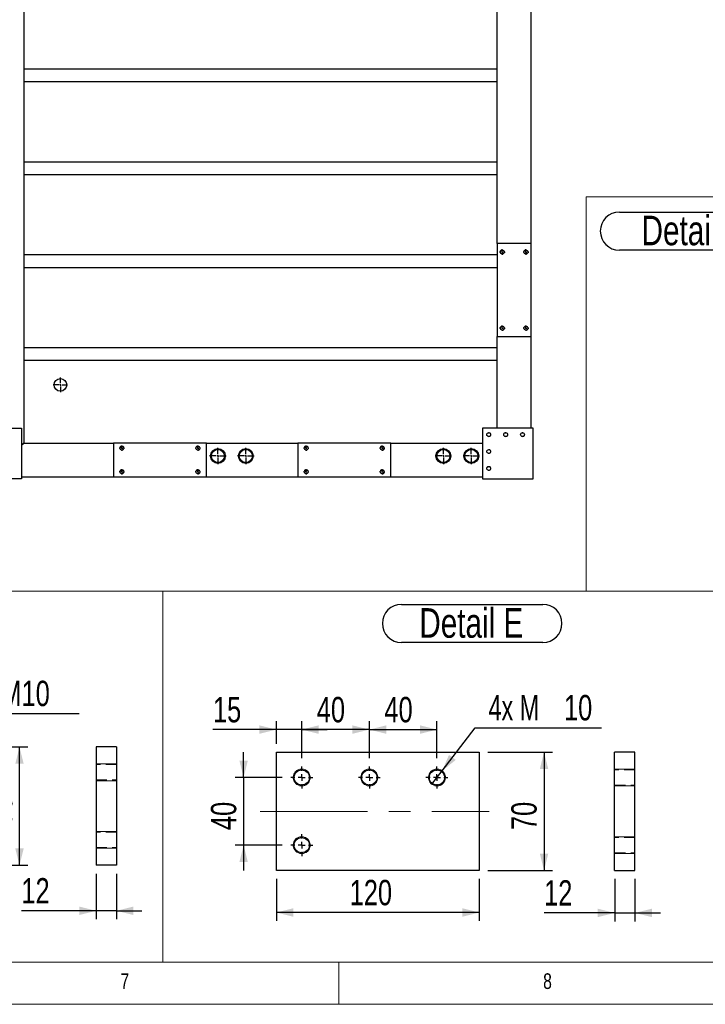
# Model space of a CAD drawing. Header units: millimetres. Extents: x 5 to 589, y 5 to 415.
# Tile 10 of 21: x 309 to 390, y 5 to 121. Entities that reach past the tile are written whole.
import ezdxf

# ---------------------------------------------------------------- set-up
doc = ezdxf.new("R2010")
doc.units = ezdxf.units.MM
doc.linetypes.add('CENTERX2', pattern=[20.32, 12.7, -2.54, 2.54, -2.54])
doc.linetypes.add('HIDDEN', pattern=[1.905, 1.27, -0.635])
for name, color, linetype in [('COTES', 1, 'Continuous'), ('NOTES', 6, 'Continuous'), ('TRAIT-MIXTES', 3, 'CENTERX2'), ('TRAIT-TIRET', 2, 'HIDDEN')]:
    doc.layers.add(name, color=color, linetype=linetype)
doc.layers.add('TRAIT-FORT', color=4, linetype='Continuous', lineweight=25)
doc.styles.add('SLDTEXTSTYLE0', font='TXT', dxfattribs={"width": 0.75})
doc.styles.add('SLDTEXTSTYLE11', font='TXT', dxfattribs={"width": 0.6875})
doc.dimstyles.new('SLDDIMSTYLE2', dxfattribs={"dimtxt": 3, "dimasz": 2, "dimexe": 0, "dimexo": 0.0625, "dimgap": 0.75, "dimtad": 0, "dimtih": 1, "dimtoh": 1, "dimdec": 0, "dimlfac": 5, "dimrnd": 1e-09, "dimzin": 12, "dimdsep": 46, "dimtxsty": 'SLDTEXTSTYLE0', "dimblk1": 'NONE', "dimsah": 1, "dimcen": 0, "dimadec": 0, "dimazin": 3, "dimtfac": 1, "dimtdec": 0, "dimtmove": 0, "dimatfit": 3, "dimldrblk": 'NONE', "dimfxl": 1, "dimfrac": 2, "dimtolj": 1, "dimtzin": 12, "dimarcsym": 0})
doc.dimstyles.new('SLDDIMSTYLE3', dxfattribs={"dimtxt": 3, "dimasz": 2, "dimexe": 0, "dimexo": 0.0625, "dimgap": 0.75, "dimtad": 1, "dimdec": 0, "dimlfac": 5, "dimrnd": 1e-09, "dimzin": 12, "dimdsep": 46, "dimtxsty": 'SLDTEXTSTYLE0', "dimsah": 1, "dimcen": 0.09, "dimadec": 0, "dimazin": 3, "dimtfac": 1, "dimtdec": 0, "dimtofl": 0, "dimtmove": 0, "dimatfit": 3, "dimfxl": 1, "dimfrac": 2, "dimtolj": 1, "dimtzin": 12, "dimarcsym": 0})
doc.dimstyles.new('SLDDIMSTYLE4', dxfattribs={"dimtxt": 3, "dimasz": 2, "dimexe": 0, "dimexo": 0.0625, "dimgap": 0.75, "dimtad": 1, "dimdec": 0, "dimlfac": 5, "dimrnd": 1e-09, "dimzin": 12, "dimdsep": 46, "dimtxsty": 'SLDTEXTSTYLE0', "dimsah": 1, "dimcen": 0.09, "dimadec": 0, "dimazin": 3, "dimtfac": 1, "dimtdec": 0, "dimtmove": 0, "dimatfit": 0, "dimfxl": 1, "dimfrac": 2, "dimtolj": 1, "dimtzin": 12, "dimarcsym": 0})

# ---------------------------------------------------------------- blocks, each defined once
blk = doc.blocks.new('_D_75')
at = {"layer": 'COTES', "color": 1, "transparency": 16777216}
for p, q in [((300.23, 35.45), (310.23, 35.45)), ((309.23, 21.45), (309.23, 35.45)), ((300.23, 21.45), (310.23, 21.45))]:
    blk.add_line(p, q, dxfattribs=at)
for points in [[(309.23, 35.45), (308.73, 33.45), (309.73, 33.45)], [(309.23, 21.45), (309.73, 23.45), (308.73, 23.45)]]:
    blk.add_solid(points, dxfattribs=at)
at = {"layer": 'COTES', "color": 1, "transparency": 16777216, "char_height": 3, "attachment_point": 1, "rotation": 90, "style": 'SLDTEXTSTYLE0'}
for s, insert in [('=', (305.37, 30.67)), ('70', (305.37, 26.24)), ('=', (305.37, 23.81))]:
    blk.add_mtext(s, dxfattribs=dict(at, insert=insert))
blk = doc.blocks.new('_D_76')
at = {"layer": 'COTES', "color": 1, "transparency": 16777216}
for p, q in [((296.83, 33.26), (301.36, 39.41)), ((301.36, 39.41), (316.3, 39.41)), ((295.64, 31.65), (296.83, 33.26))]:
    blk.add_line(p, q, dxfattribs=at)
blk.add_solid([(296.83, 33.26), (298.42, 34.57), (297.61, 35.17)], dxfattribs=at)
at = {"layer": 'COTES', "color": 1, "transparency": 16777216, "insert": (302.95, 43.28), "char_height": 3, "attachment_point": 1, "style": 'SLDTEXTSTYLE0'}
blk.add_mtext('4x M10', dxfattribs=at)
blk = doc.blocks.new('_NONE')
blk = doc.blocks.new('_D_86')
at = {"layer": 'COTES', "color": 1, "transparency": 16777216}
for p, q in [((359.22, 32.62), (363.12, 37.72)), ((363.12, 37.72), (378.06, 37.72)), ((358, 31.03), (359.22, 32.62))]:
    blk.add_line(p, q, dxfattribs=at)
blk.add_solid([(359.22, 32.62), (360.83, 33.91), (360.03, 34.51)], dxfattribs=at)
at = {"layer": 'COTES', "color": 1, "transparency": 16777216, "char_height": 3, "attachment_point": 1}
for s, insert, style in [('4x M', (364.71, 41.59), 'SLDTEXTSTYLE11'), ('10', (373.63, 41.59), 'SLDTEXTSTYLE0')]:
    blk.add_mtext(s, dxfattribs=dict(at, insert=insert, style=style))
blk = doc.blocks.new('_D_87')
at = {"layer": 'COTES', "color": 1, "transparency": 16777216}
for p, q in [((350.61, 34.13), (350.61, 38.5)), ((358.61, 34.13), (358.61, 38.5)), ((350.61, 37.5), (358.61, 37.5))]:
    blk.add_line(p, q, dxfattribs=at)
for points in [[(350.61, 37.5), (352.61, 37), (352.61, 38)], [(358.61, 37.5), (356.61, 38), (356.61, 37)]]:
    blk.add_solid(points, dxfattribs=at)
at = {"layer": 'COTES', "color": 1, "transparency": 16777216, "insert": (352.39, 41.36), "char_height": 3, "attachment_point": 1, "style": 'SLDTEXTSTYLE0'}
blk.add_mtext('40', dxfattribs=at)
blk = doc.blocks.new('_D_88')
at = {"layer": 'COTES', "color": 1, "transparency": 16777216}
for p, q in [((342.61, 34.13), (342.61, 38.5)), ((350.61, 34.13), (350.61, 38.5)), ((350.61, 37.5), (342.61, 37.5))]:
    blk.add_line(p, q, dxfattribs=at)
for points in [[(342.61, 37.5), (344.61, 37), (344.61, 38)], [(350.61, 37.5), (348.61, 38), (348.61, 37)]]:
    blk.add_solid(points, dxfattribs=at)
at = {"layer": 'COTES', "color": 1, "transparency": 16777216, "insert": (344.39, 41.36), "char_height": 3, "attachment_point": 1, "style": 'SLDTEXTSTYLE0'}
blk.add_mtext('40', dxfattribs=at)
blk = doc.blocks.new('_D_89')
at = {"layer": 'COTES', "color": 1, "transparency": 16777216}
for p, q in [((335.74, 31.83), (335.74, 34.83)), ((340.31, 31.83), (334.74, 31.83)), ((335.74, 31.83), (335.74, 23.83)), ((340.31, 23.83), (334.74, 23.83)), ((335.74, 23.83), (335.74, 20.83))]:
    blk.add_line(p, q, dxfattribs=at)
for points in [[(335.74, 31.83), (336.24, 33.83), (335.24, 33.83)], [(335.74, 23.83), (335.24, 21.83), (336.24, 21.83)]]:
    blk.add_solid(points, dxfattribs=at)
at = {"layer": 'COTES', "color": 1, "transparency": 16777216, "insert": (331.87, 25.61), "char_height": 3, "attachment_point": 1, "rotation": 90, "style": 'SLDTEXTSTYLE0'}
blk.add_mtext('40', dxfattribs=at)
blk = doc.blocks.new('_D_90')
at = {"layer": 'COTES', "color": 1, "transparency": 16777216}
for p, q in [((364.61, 34.83), (372.27, 34.83)), ((371.27, 34.83), (371.27, 20.83)), ((364.61, 20.83), (372.27, 20.83))]:
    blk.add_line(p, q, dxfattribs=at)
for points in [[(371.27, 34.83), (370.77, 32.83), (371.77, 32.83)], [(371.27, 20.83), (371.77, 22.83), (370.77, 22.83)]]:
    blk.add_solid(points, dxfattribs=at)
at = {"layer": 'COTES', "color": 1, "transparency": 16777216, "insert": (367.4, 25.61), "char_height": 3, "attachment_point": 1, "rotation": 90, "style": 'SLDTEXTSTYLE0'}
blk.add_mtext('70', dxfattribs=at)
blk = doc.blocks.new('_D_91')
at = {"layer": 'COTES', "color": 1, "transparency": 16777216}
for p, q in [((339.61, 19.83), (339.61, 14.86)), ((363.61, 19.83), (363.61, 14.86)), ((363.61, 15.86), (339.61, 15.86))]:
    blk.add_line(p, q, dxfattribs=at)
for points in [[(339.61, 15.86), (341.61, 15.36), (341.61, 16.36)], [(363.61, 15.86), (361.61, 16.36), (361.61, 15.36)]]:
    blk.add_solid(points, dxfattribs=at)
at = {"layer": 'COTES', "color": 1, "transparency": 16777216, "insert": (348.28, 19.72), "char_height": 3, "attachment_point": 1, "style": 'SLDTEXTSTYLE0'}
blk.add_mtext('120', dxfattribs=at)
blk = doc.blocks.new('_D_92')
at = {"layer": 'COTES', "color": 1, "transparency": 16777216}
for p, q in [((339.61, 35.83), (339.61, 38.5)), ((342.61, 34.13), (342.61, 38.5)), ((339.61, 37.5), (332.11, 37.5)), ((342.61, 37.5), (339.61, 37.5)), ((342.61, 37.5), (345.61, 37.5))]:
    blk.add_line(p, q, dxfattribs=at)
for points in [[(339.61, 37.5), (337.61, 38), (337.61, 37)], [(342.61, 37.5), (344.61, 37), (344.61, 38)]]:
    blk.add_solid(points, dxfattribs=at)
at = {"layer": 'COTES', "color": 1, "transparency": 16777216, "insert": (332.11, 41.36), "char_height": 3, "attachment_point": 1, "style": 'SLDTEXTSTYLE0'}
blk.add_mtext('15', dxfattribs=at)
blk = doc.blocks.new('SW_NOTE_9')
at = {"layer": 'NOTES', "color": 0}
for p, q in [((-0.06, 4.96), (16.67, 4.96)), ((16.67, 0.43), (-0.06, 0.43))]:
    blk.add_line(p, q, dxfattribs=at)
for centre, start, end in [((-0.06, 2.7), 90, 270), ((16.67, 2.7), 270, 90)]:
    blk.add_arc(centre, 2.26, start, end, dxfattribs=at)
at = {"layer": 'NOTES', "color": 0, "insert": (8.2, 4.51), "char_height": 3.5, "attachment_point": 2, "style": 'SLDTEXTSTYLE0'}
blk.add_mtext('Detail E', dxfattribs=at)
blk = doc.blocks.new('SW_CENTERMARKSYMBOL_57')
at = {"layer": 'TRAIT-MIXTES', "color": 0}
for p, q in [((0, 0.8), (0, 1.3)), ((-0.8, 0), (-1.3, 0)), ((0, 0), (-0.4, 0)), ((0, 0), (0, 0.4)), ((0, 0), (0, -0.4)), ((0, 0), (0.4, 0)), ((0.8, 0), (1.3, 0)), ((0, -0.8), (0, -1.3))]:
    blk.add_line(p, q, dxfattribs=at)
blk = doc.blocks.new('SW_CENTERMARKSYMBOL_58')
at = {"layer": 'TRAIT-MIXTES', "color": 0}
for p, q in [((0, 0.8), (0, 1.3)), ((-0.8, 0), (-1.3, 0)), ((0, 0), (-0.4, 0)), ((0, 0), (0, 0.4)), ((0, 0), (0, -0.4)), ((0, 0), (0.4, 0)), ((0.8, 0), (1.3, 0)), ((0, -0.8), (0, -1.3))]:
    blk.add_line(p, q, dxfattribs=at)
blk = doc.blocks.new('SW_CENTERMARKSYMBOL_59')
at = {"layer": 'TRAIT-MIXTES', "color": 0}
for p, q in [((0, 0.8), (0, 1.3)), ((-0.8, 0), (-1.3, 0)), ((0, 0), (-0.4, 0)), ((0, 0), (0, 0.4)), ((0, 0), (0, -0.4)), ((0, 0), (0.4, 0)), ((0.8, 0), (1.3, 0)), ((0, -0.8), (0, -1.3))]:
    blk.add_line(p, q, dxfattribs=at)
blk = doc.blocks.new('SW_CENTERMARKSYMBOL_60')
at = {"layer": 'TRAIT-MIXTES', "color": 0}
for p, q in [((0, 0.8), (0, 1.3)), ((-0.8, 0), (-1.3, 0)), ((0, 0), (-0.4, 0)), ((0, 0), (0, 0.4)), ((0, 0), (0, -0.4)), ((0, 0), (0.4, 0)), ((0.8, 0), (1.3, 0)), ((0, -0.8), (0, -1.3))]:
    blk.add_line(p, q, dxfattribs=at)
blk = doc.blocks.new('_D_94')
at = {"layer": 'COTES', "color": 1, "transparency": 16777216}
for p, q in [((379.63, 19.83), (379.63, 14.81)), ((382.03, 19.83), (382.03, 14.81)), ((379.63, 15.81), (371.28, 15.81)), ((379.63, 15.81), (382.03, 15.81)), ((382.03, 15.81), (385.03, 15.81))]:
    blk.add_line(p, q, dxfattribs=at)
for points in [[(379.63, 15.81), (377.63, 16.31), (377.63, 15.31)], [(382.03, 15.81), (384.03, 15.31), (384.03, 16.31)]]:
    blk.add_solid(points, dxfattribs=at)
at = {"layer": 'COTES', "color": 1, "transparency": 16777216, "insert": (371.28, 19.68), "char_height": 3, "attachment_point": 1, "style": 'SLDTEXTSTYLE0'}
blk.add_mtext('12', dxfattribs=at)
blk = doc.blocks.new('_D_95')
at = {"layer": 'COTES', "color": 1, "transparency": 16777216}
for p, q in [((318.3, 20.45), (318.3, 15.06)), ((320.7, 20.45), (320.7, 15.06)), ((318.3, 16.06), (309.45, 16.06)), ((320.7, 16.06), (318.3, 16.06)), ((320.7, 16.06), (323.7, 16.06))]:
    blk.add_line(p, q, dxfattribs=at)
for points in [[(318.3, 16.06), (316.3, 16.56), (316.3, 15.56)], [(320.7, 16.06), (322.7, 15.56), (322.7, 16.56)]]:
    blk.add_solid(points, dxfattribs=at)
at = {"layer": 'COTES', "color": 1, "transparency": 16777216, "insert": (309.45, 19.93), "char_height": 3, "attachment_point": 1, "style": 'SLDTEXTSTYLE0'}
blk.add_mtext('12', dxfattribs=at)
blk = doc.blocks.new('SW_NOTE_11')
at = {"layer": 'NOTES', "color": 0}
for p, q in [((-0.07, 4.94), (17.67, 4.94)), ((17.67, 0.42), (-0.07, 0.42))]:
    blk.add_line(p, q, dxfattribs=at)
for centre, start, end in [((-0.07, 2.68), 90, 270), ((17.67, 2.68), 270, 90)]:
    blk.add_arc(centre, 2.26, start, end, dxfattribs=at)
at = {"layer": 'NOTES', "color": 0, "insert": (8.7, 4.51), "char_height": 3.5, "attachment_point": 2, "style": 'SLDTEXTSTYLE0'}
blk.add_mtext('Detail A', dxfattribs=at)
blk = doc.blocks.new('SW_CENTERMARKSYMBOL_83')
at = {"layer": 'TRAIT-MIXTES', "color": 0}
for p, q in [((-0.2, 0), (-0.325, 0)), ((0, 0), (-0.1, 0)), ((0, 0.2), (0, 0.325)), ((0, 0), (0, 0.1)), ((0, 0), (0, -0.1)), ((0, 0), (0.1, 0)), ((0.2, 0), (0.325, 0)), ((0, -0.2), (0, -0.325))]:
    blk.add_line(p, q, dxfattribs=at)
blk = doc.blocks.new('SW_CENTERMARKSYMBOL_84')
at = {"layer": 'TRAIT-MIXTES', "color": 0}
for p, q in [((-0.2, 0), (-0.325, 0)), ((0, 0), (-0.1, 0)), ((0, 0.2), (0, 0.325)), ((0, 0), (0, 0.1)), ((0, 0), (0, -0.1)), ((0, 0), (0.1, 0)), ((0.2, 0), (0.325, 0)), ((0, -0.2), (0, -0.325))]:
    blk.add_line(p, q, dxfattribs=at)
blk = doc.blocks.new('SW_CENTERMARKSYMBOL_85')
at = {"layer": 'TRAIT-MIXTES', "color": 0}
for p, q in [((-0.2, 0), (-0.325, 0)), ((0, 0), (-0.1, 0)), ((0, 0.2), (0, 0.325)), ((0, 0), (0, 0.1)), ((0, 0), (0, -0.1)), ((0, 0), (0.1, 0)), ((0.2, 0), (0.325, 0)), ((0, -0.2), (0, -0.325))]:
    blk.add_line(p, q, dxfattribs=at)
blk = doc.blocks.new('SW_CENTERMARKSYMBOL_86')
at = {"layer": 'TRAIT-MIXTES', "color": 0}
for p, q in [((-0.2, 0), (-0.325, 0)), ((0, 0), (-0.1, 0)), ((0, 0.2), (0, 0.325)), ((0, 0), (0, 0.1)), ((0, 0), (0, -0.1)), ((0, 0), (0.1, 0)), ((0.2, 0), (0.325, 0)), ((0, -0.2), (0, -0.325))]:
    blk.add_line(p, q, dxfattribs=at)
blk = doc.blocks.new('SW_CENTERMARKSYMBOL_102')
at = {"layer": 'TRAIT-MIXTES', "color": 0}
for p, q in [((-0.2, 0), (-0.975, 0)), ((0, 0), (-0.1, 0)), ((0, 0.2), (0, 0.975)), ((0, 0), (0, 0.1)), ((0, 0), (0, -0.1)), ((0, 0), (0.1, 0)), ((0.2, 0), (0.975, 0)), ((0, -0.2), (0, -0.975))]:
    blk.add_line(p, q, dxfattribs=at)
blk = doc.blocks.new('SW_CENTERMARKSYMBOL_211')
at = {"layer": 'TRAIT-MIXTES', "color": 0}
for p, q in [((-0.2, 0), (-0.325, 0)), ((0, 0), (-0.1, 0)), ((0, 0.2), (0, 0.325)), ((0, 0), (0, 0.1)), ((0, 0), (0, -0.1)), ((0, 0), (0.1, 0)), ((0.2, 0), (0.325, 0)), ((0, -0.2), (0, -0.325))]:
    blk.add_line(p, q, dxfattribs=at)
blk = doc.blocks.new('SW_CENTERMARKSYMBOL_212')
at = {"layer": 'TRAIT-MIXTES', "color": 0}
for p, q in [((-0.2, 0), (-0.325, 0)), ((0, 0), (-0.1, 0)), ((0, 0.2), (0, 0.325)), ((0, 0), (0, 0.1)), ((0, 0), (0, -0.1)), ((0, 0), (0.1, 0)), ((0.2, 0), (0.325, 0)), ((0, -0.2), (0, -0.325))]:
    blk.add_line(p, q, dxfattribs=at)
blk = doc.blocks.new('SW_CENTERMARKSYMBOL_213')
at = {"layer": 'TRAIT-MIXTES', "color": 0}
for p, q in [((-0.2, 0), (-0.325, 0)), ((0, 0), (-0.1, 0)), ((0, 0.2), (0, 0.325)), ((0, 0), (0, 0.1)), ((0, 0), (0, -0.1)), ((0, 0), (0.1, 0)), ((0.2, 0), (0.325, 0)), ((0, -0.2), (0, -0.325))]:
    blk.add_line(p, q, dxfattribs=at)
blk = doc.blocks.new('SW_CENTERMARKSYMBOL_214')
at = {"layer": 'TRAIT-MIXTES', "color": 0}
for p, q in [((-0.2, 0), (-0.325, 0)), ((0, 0), (-0.1, 0)), ((0, 0.2), (0, 0.325)), ((0, 0), (0, 0.1)), ((0, 0), (0, -0.1)), ((0, 0), (0.1, 0)), ((0.2, 0), (0.325, 0)), ((0, -0.2), (0, -0.325))]:
    blk.add_line(p, q, dxfattribs=at)
blk = doc.blocks.new('SW_CENTERMARKSYMBOL_226')
at = {"layer": 'TRAIT-MIXTES', "color": 0}
for p, q in [((-0.2, 0), (-0.975, 0)), ((0, 0), (-0.1, 0)), ((0, 0.2), (0, 0.975)), ((0, 0), (0, 0.1)), ((0, 0), (0, -0.1)), ((0, 0), (0.1, 0)), ((0.2, 0), (0.975, 0)), ((0, -0.2), (0, -0.975))]:
    blk.add_line(p, q, dxfattribs=at)
blk = doc.blocks.new('SW_CENTERMARKSYMBOL_259')
at = {"layer": 'TRAIT-MIXTES', "color": 0}
for p, q in [((-0.2, 0), (-0.85, 0)), ((0, 0), (-0.1, 0)), ((0, 0.2), (0, 0.85)), ((0, 0), (0, 0.1)), ((0, 0), (0, -0.1)), ((0, 0), (0.1, 0)), ((0.2, 0), (0.85, 0)), ((0, -0.2), (0, -0.85))]:
    blk.add_line(p, q, dxfattribs=at)
blk = doc.blocks.new('SW_CENTERMARKSYMBOL_382')
at = {"layer": 'TRAIT-MIXTES', "color": 0}
for p, q in [((-0.2, 0), (-0.975, 0)), ((0, 0), (-0.1, 0)), ((0, 0.2), (0, 0.975)), ((0, 0), (0, 0.1)), ((0, 0), (0, -0.1)), ((0, 0), (0.1, 0)), ((0.2, 0), (0.975, 0)), ((0, -0.2), (0, -0.975))]:
    blk.add_line(p, q, dxfattribs=at)
blk = doc.blocks.new('SW_CENTERMARKSYMBOL_423')
at = {"layer": 'TRAIT-MIXTES', "color": 0}
for p, q in [((-0.2, 0), (-0.325, 0)), ((0, 0), (-0.1, 0)), ((0, 0.2), (0, 0.325)), ((0, 0), (0, 0.1)), ((0, 0), (0, -0.1)), ((0, 0), (0.1, 0)), ((0.2, 0), (0.325, 0)), ((0, -0.2), (0, -0.325))]:
    blk.add_line(p, q, dxfattribs=at)
blk = doc.blocks.new('SW_CENTERMARKSYMBOL_424')
at = {"layer": 'TRAIT-MIXTES', "color": 0}
for p, q in [((-0.2, 0), (-0.325, 0)), ((0, 0), (-0.1, 0)), ((0, 0.2), (0, 0.325)), ((0, 0), (0, 0.1)), ((0, 0), (0, -0.1)), ((0, 0), (0.1, 0)), ((0.2, 0), (0.325, 0)), ((0, -0.2), (0, -0.325))]:
    blk.add_line(p, q, dxfattribs=at)
blk = doc.blocks.new('SW_CENTERMARKSYMBOL_425')
at = {"layer": 'TRAIT-MIXTES', "color": 0}
for p, q in [((-0.2, 0), (-0.325, 0)), ((0, 0), (-0.1, 0)), ((0, 0.2), (0, 0.325)), ((0, 0), (0, 0.1)), ((0, 0), (0, -0.1)), ((0, 0), (0.1, 0)), ((0.2, 0), (0.325, 0)), ((0, -0.2), (0, -0.325))]:
    blk.add_line(p, q, dxfattribs=at)
blk = doc.blocks.new('SW_CENTERMARKSYMBOL_426')
at = {"layer": 'TRAIT-MIXTES', "color": 0}
for p, q in [((-0.2, 0), (-0.325, 0)), ((0, 0), (-0.1, 0)), ((0, 0.2), (0, 0.325)), ((0, 0), (0, 0.1)), ((0, 0), (0, -0.1)), ((0, 0), (0.1, 0)), ((0.2, 0), (0.325, 0)), ((0, -0.2), (0, -0.325))]:
    blk.add_line(p, q, dxfattribs=at)
blk = doc.blocks.new('SW_CENTERMARKSYMBOL_479')
at = {"layer": 'TRAIT-MIXTES', "color": 0}
for p, q in [((-0.2, 0), (-0.975, 0)), ((0, 0), (-0.1, 0)), ((0, 0.2), (0, 0.975)), ((0, 0), (0, 0.1)), ((0, 0), (0, -0.1)), ((0, 0), (0.1, 0)), ((0.2, 0), (0.975, 0)), ((0, -0.2), (0, -0.975))]:
    blk.add_line(p, q, dxfattribs=at)

msp = doc.modelspace()

# ---------------------------------------------------------------- linework, layer by layer
at = {"lineweight": 18}
for p, q in [((458.616, 100.532), (376.245, 100.532)), ((376.245, 53.868), (376.245, 100.532)), ((256.318, 53.868), (326.203, 53.868)), ((326.203, 53.868), (326.203, 10)), ((326.203, 10), (326.203, 53.868)), ((326.203, 53.868), (391.626, 53.868)), ((458.616, 53.868), (376.245, 53.868)), ((320.697, 33.454), (318.297, 33.454)), ((320.697, 33.454), (318.297, 33.454)), ((382.027, 32.827), (379.627, 32.827)), ((382.027, 32.827), (379.627, 32.827)), ((382.027, 32.827), (379.627, 32.827)), ((320.697, 31.454), (318.297, 31.454)), ((320.697, 31.454), (318.297, 31.454)), ((382.027, 30.827), (379.627, 30.827)), ((382.027, 30.827), (379.627, 30.827)), ((382.027, 30.827), (379.627, 30.827)), ((320.697, 25.454), (318.297, 25.454)), ((320.697, 25.454), (318.297, 25.454)), ((382.027, 24.827), (379.627, 24.827)), ((320.697, 23.454), (318.297, 23.454)), ((320.697, 23.454), (318.297, 23.454)), ((382.027, 22.827), (379.627, 22.827)), ((10, 10), (584, 10)), ((256.318, 10), (326.203, 10)), ((326.203, 10), (391.626, 10)), ((347, 5), (347, 10)), ((5, 5), (589, 5))]:
    msp.add_line(p, q, dxfattribs=at)
for centre in [(342.609, 31.827), (350.609, 31.827), (358.609, 31.827), (342.609, 23.827)]:
    msp.add_circle(centre, 1, dxfattribs=at)
for centre, radius in [((366.333, 93.996), 0.25), ((369.133, 93.996), 0.25), ((366.333, 84.996), 0.25), ((369.133, 84.996), 0.25), ((364.733, 72.396), 0.25), ((366.733, 72.396), 0.25), ((368.733, 72.396), 0.25), ((321.333, 70.796), 0.25), ((330.333, 70.796), 0.25), ((343.133, 70.796), 0.25), ((352.133, 70.796), 0.25), ((364.733, 70.396), 0.25), ((321.333, 67.996), 0.25), ((330.333, 67.996), 0.25), ((343.133, 67.996), 0.25), ((352.133, 67.996), 0.25), ((364.733, 68.396), 0.25), ((342.609, 31.827), 1), ((350.609, 31.827), 1), ((358.609, 31.827), 1), ((342.609, 23.827), 1)]:
    msp.add_arc(centre, radius, 255, 195, dxfattribs=at)
at = {"layer": 'TRAIT-FORT', "color": 4, "linetype": 'Continuous', "lineweight": 25}
for p, q in [((309.733, 151.396), (309.733, 71.396)), ((365.733, 94.996), (365.733, 127.796)), ((369.733, 94.996), (369.733, 127.796)), ((365.733, 115.646), (309.733, 115.646)), ((365.733, 114.146), (309.733, 114.146)), ((365.733, 104.646), (309.733, 104.646)), ((365.733, 103.146), (309.733, 103.146)), ((365.733, 94.996), (365.733, 83.996)), ((369.733, 94.996), (365.733, 94.996)), ((369.733, 83.996), (369.733, 94.996)), ((365.733, 93.646), (309.733, 93.646)), ((365.733, 92.146), (309.733, 92.146)), ((365.733, 73.146), (365.733, 83.996)), ((365.733, 83.996), (369.733, 83.996)), ((369.733, 73.146), (369.733, 83.996)), ((365.733, 82.646), (309.733, 82.646)), ((365.733, 81.146), (309.733, 81.146)), ((305.983, 73.146), (309.483, 73.146)), ((309.483, 73.146), (309.483, 67.146)), ((369.983, 73.146), (363.983, 73.146)), ((363.983, 73.146), (363.983, 67.146)), ((369.983, 67.146), (369.983, 73.146)), ((309.483, 71.146), (309.733, 71.396)), ((309.733, 71.396), (309.483, 71.146)), ((309.733, 71.396), (320.333, 71.396)), ((331.333, 71.396), (320.333, 71.396)), ((320.333, 71.396), (320.333, 67.396)), ((331.333, 71.396), (342.133, 71.396)), ((331.333, 67.396), (331.333, 71.396)), ((342.133, 71.396), (342.133, 67.396)), ((353.133, 71.396), (342.133, 71.396)), ((353.133, 71.396), (363.983, 71.396)), ((353.133, 67.396), (353.133, 71.396)), ((309.483, 67.146), (305.983, 67.146)), ((309.483, 67.396), (320.333, 67.396)), ((320.333, 67.396), (331.333, 67.396)), ((331.333, 67.396), (342.133, 67.396)), ((342.133, 67.396), (353.133, 67.396)), ((353.133, 67.396), (363.983, 67.396)), ((363.983, 67.146), (369.983, 67.146)), ((318.297, 35.454), (318.297, 21.454)), ((320.697, 35.454), (318.297, 35.454)), ((320.697, 35.454), (320.697, 21.454)), ((339.609, 20.827), (339.609, 34.827)), ((339.609, 34.827), (363.609, 34.827)), ((363.609, 34.827), (363.609, 20.827)), ((379.627, 20.827), (379.627, 34.827)), ((382.027, 34.827), (379.627, 34.827)), ((382.027, 20.827), (382.027, 34.827)), ((320.697, 21.454), (318.297, 21.454)), ((363.609, 20.827), (339.609, 20.827)), ((379.627, 20.827), (382.027, 20.827))]:
    msp.add_line(p, q, dxfattribs=at)
for centre, radius in [((366.333, 93.996), 0.225), ((369.133, 93.996), 0.225), ((366.333, 84.996), 0.225), ((369.133, 84.996), 0.225), ((314.067, 78.284), 0.75), ((364.733, 72.396), 0.225), ((366.733, 72.396), 0.225), ((368.733, 72.396), 0.225), ((321.333, 70.796), 0.225), ((330.333, 70.796), 0.225), ((332.697, 69.87), 0.875), ((332.697, 69.87), 0.775), ((335.999, 69.87), 0.875), ((335.999, 69.87), 0.775), ((343.133, 70.796), 0.225), ((352.133, 70.796), 0.225), ((359.367, 69.87), 0.875), ((359.367, 69.87), 0.775), ((362.669, 69.87), 0.875), ((362.669, 69.87), 0.775), ((364.733, 70.396), 0.225), ((321.333, 67.996), 0.225), ((330.333, 67.996), 0.225), ((343.133, 67.996), 0.225), ((352.133, 67.996), 0.225), ((364.733, 68.396), 0.225), ((342.609, 31.827), 0.9), ((350.609, 31.827), 0.9), ((358.609, 31.827), 0.9), ((342.609, 23.827), 0.9)]:
    msp.add_circle(centre, radius, dxfattribs=at)
at = {"layer": 'TRAIT-MIXTES', "lineweight": 18}
msp.add_line((337.693, 27.827), (364.771, 27.827), dxfattribs=at)
at = {"layer": 'TRAIT-TIRET', "color": 2}
for p, q in [((320.697, 33.354), (318.297, 33.354)), ((382.027, 32.727), (379.627, 32.727)), ((318.297, 31.554), (320.697, 31.554)), ((379.627, 30.927), (382.027, 30.927)), ((320.697, 25.354), (318.297, 25.354)), ((382.027, 24.727), (379.627, 24.727)), ((318.297, 23.554), (320.697, 23.554)), ((379.627, 22.927), (382.027, 22.927))]:
    msp.add_line(p, q, dxfattribs=at)

# ---------------------------------------------------------------- block references
at = {"layer": 'NOTES', "color": 211}
for name, p in [('SW_NOTE_11', (380.256, 93.789)), ('SW_NOTE_9', (354.467, 47.356))]:
    msp.add_blockref(name, p, dxfattribs=at)
at = {"layer": 'TRAIT-MIXTES'}
for name, p in [('SW_CENTERMARKSYMBOL_423', (366.333, 93.996)), ('SW_CENTERMARKSYMBOL_424', (369.133, 93.996)), ('SW_CENTERMARKSYMBOL_425', (366.333, 84.996)), ('SW_CENTERMARKSYMBOL_426', (369.133, 84.996)), ('SW_CENTERMARKSYMBOL_259', (314.067, 78.284)), ('SW_CENTERMARKSYMBOL_211', (321.333, 70.796)), ('SW_CENTERMARKSYMBOL_214', (330.333, 70.796)), ('SW_CENTERMARKSYMBOL_83', (343.133, 70.796)), ('SW_CENTERMARKSYMBOL_86', (352.133, 70.796)), ('SW_CENTERMARKSYMBOL_102', (332.697, 69.87)), ('SW_CENTERMARKSYMBOL_382', (335.999, 69.87)), ('SW_CENTERMARKSYMBOL_226', (359.367, 69.87)), ('SW_CENTERMARKSYMBOL_479', (362.669, 69.87)), ('SW_CENTERMARKSYMBOL_212', (321.333, 67.996)), ('SW_CENTERMARKSYMBOL_213', (330.333, 67.996)), ('SW_CENTERMARKSYMBOL_84', (343.133, 67.996)), ('SW_CENTERMARKSYMBOL_85', (352.133, 67.996)), ('SW_CENTERMARKSYMBOL_60', (342.609, 31.827)), ('SW_CENTERMARKSYMBOL_57', (350.609, 31.827)), ('SW_CENTERMARKSYMBOL_58', (358.609, 31.827)), ('SW_CENTERMARKSYMBOL_59', (342.609, 23.827))]:
    msp.add_blockref(name, p, dxfattribs=at)

# ---------------------------------------------------------------- texts
at = {"layer": 'NOTES', "color": 211, "char_height": 1.852, "attachment_point": 1, "style": 'SLDTEXTSTYLE0'}
for s, insert in [('7', (321.167, 8.668)), ('8', (371.167, 8.668))]:
    msp.add_mtext(s, dxfattribs=dict(at, insert=insert))

# ---------------------------------------------------------------- dimensions: what is measured, and where the dimension line sits
at = {"layer": 'COTES', "color": 1}
for p1, p2, text, picture, middle in [((295.641, 31.649), (296.827, 33.259), '4x M10', '_D_76', (309.624, 41.792)), ((358.001, 31.033), (359.216, 32.621), '4x M<>', '_D_86', (371.386, 40.104))]:
    dim = msp.add_diameter_dim_2p(p1=p1, p2=p2, text=text, dimstyle='SLDDIMSTYLE2', override={"dimpost": '<>'}, dxfattribs=at)
    dim.commit()
    dim.dimension.update_dxf_attribs({"geometry": picture, "text_midpoint": middle, "dimtype": 163})
for base, p1, p2, dimstyle, picture, middle in [((339.609, 37.496), (342.609, 33.127), (339.609, 34.827), 'SLDDIMSTYLE4', '_D_92', (334.328, 37.496)), ((342.609, 37.496), (350.609, 33.127), (342.609, 33.127), 'SLDDIMSTYLE3', '_D_88', (346.609, 37.496)), ((358.609, 37.496), (350.609, 33.127), (358.609, 33.127), 'SLDDIMSTYLE3', '_D_87', (354.609, 37.496)), ((339.609, 15.857), (363.609, 20.827), (339.609, 20.827), 'SLDDIMSTYLE3', '_D_91', (351.609, 15.857))]:
    dim = msp.add_linear_dim(base=base, p1=p1, p2=p2, dimstyle=dimstyle, dxfattribs=at)
    dim.commit()
    dim.dimension.update_dxf_attribs({"geometry": picture, "text_midpoint": middle, "dimtype": 160})
dim = msp.add_linear_dim(base=(309.234, 35.454), p1=(299.234, 21.454), p2=(299.234, 35.454), angle=90, text='=<>=', dimstyle='SLDDIMSTYLE3', dxfattribs=at)
dim.commit()
dim.dimension.update_dxf_attribs({"geometry": '_D_75', "text_midpoint": (309.234, 28.454), "dimtype": 160})
for base, p1, p2, angle, dimstyle, picture, middle in [((335.737, 23.827), (341.309, 31.827), (341.309, 23.827), 90, 'SLDDIMSTYLE4', '_D_89', (335.737, 27.827)), ((371.265, 20.827), (363.609, 34.827), (363.609, 20.827), 90, 'SLDDIMSTYLE3', '_D_90', (371.265, 27.827)), ((318.297, 16.058), (320.697, 21.454), (318.297, 21.454), 0, 'SLDDIMSTYLE4', '_D_95', (311.664, 16.058)), ((382.027, 15.813), (379.627, 20.827), (382.027, 20.827), 0, 'SLDDIMSTYLE4', '_D_94', (373.498, 15.813))]:
    dim = msp.add_linear_dim(base=base, p1=p1, p2=p2, angle=angle, dimstyle=dimstyle, dxfattribs=at)
    dim.commit()
    dim.dimension.update_dxf_attribs({"geometry": picture, "text_midpoint": middle, "dimtype": 160})

doc.saveas('drawing.dxf')
